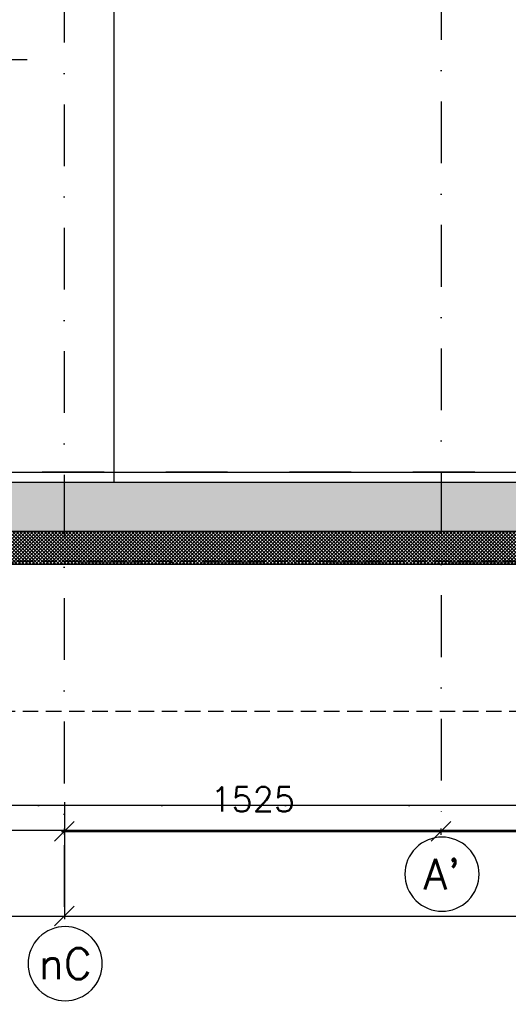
# Model space of a CAD drawing. Extents: x 151406 to 360561, y 44436 to 197234.
# Tile 7 of 57: x 158909 to 160886, y 90290 to 94279. Entities that reach past the tile are written whole.
import ezdxf
from ezdxf.enums import TextEntityAlignment as Align

# ---------------------------------------------------------------- set-up
doc = ezdxf.new("R2010")
doc.units = 0
doc.header["$LTSCALE"] = 20
doc.header["$MEASUREMENT"] = 0
doc.header["$PDSIZE"] = -1
for name, pattern in [('DASHDOT', [25, 12.5, -6.25, 0, -6.25]), ('DD1', [2.66667, 1.66667, -0.5, 0, -0.5]), ('HIDDEN2', [4.6875, 3.125, -1.5625])]:
    doc.linetypes.add(name, pattern=pattern)
doc.layers.get('0').update_dxf_attribs({"linetype": 'CONTINUOUS'})
doc.layers.get('DEFPOINTS').update_dxf_attribs({"linetype": 'CONTINUOUS'})
for name, color, linetype in [('A--A23--_F--3-', 9, 'CONTINUOUS'), ('A--L$7A3-_STRAMIEN', 3, 'CONTINUOUS'), ('A--L21--_F-23-', 4, 'CONTINUOUS'), ('A--L23--', 7, 'CONTINUOUS'), ('A--L23--_F--3-', 7, 'CONTINUOUS'), ('A--L28D1_KONSTRUKTIES', 1, 'CONTINUOUS'), ('A--L28DC1_KONSTRUKTIES', 1, 'HIDDEN2'), ('A--L31--', 2, 'CONTINUOUS'), ('A--M$1A-_F123-', 1, 'CONTINUOUS'), ('A--T$7A-_STRAMIEN', 2, 'CONTINUOUS'), ('A--T01A-25_TEKST', 2, 'CONTINUOUS'), ('STRAMIEN', 8, 'DD1')]:
    doc.layers.add(name, color=color, linetype=linetype)
doc.styles.add('ALFA-0_25', font='ROMANS')
doc.styles.add('HIEMSTRA', font='romans.shx')
doc.dimstyles.get("Standard").update_dxf_attribs({"dimscale": 40, "dimtxt": 2.5, "dimasz": 2, "dimexe": 0.3, "dimexo": 0.3, "dimgap": 2, "dimtad": 1, "dimdec": 0, "dimzin": 0, "dimdsep": 46, "dimtxsty": 'HIEMSTRA', "dimblk1": 'OBLIQUE', "dimblk2": 'OBLIQUE', "dimsah": 1, "dimcen": 0.09, "dimdle": 0.3, "dimclrd": 1, "dimclre": 1, "dimclrt": 3, "dimadec": 0, "dimazin": 0, "dimtfac": 1, "dimtdec": 4, "dimtix": 1, "dimtmove": 2, "dimatfit": 3, "dimldrblk": 'OBLIQUE', "dimfxl": 0, "dimtvp": 625, "dimtolj": 1, "dimtzin": 0, "dimarcsym": 0})

# ---------------------------------------------------------------- blocks, each defined once
blk = doc.blocks.new('_OBLIQUE')
at = {"color": 0, "linetype": 'ByBlock'}
blk.add_line((-0.5, -0.5), (0.5, 0.5), dxfattribs=at)
blk = doc.blocks.new('*D54')
at = {"layer": 'A--M$1A-_F123-', "color": 1, "lineweight": -2}
for p, q in [((157139.3, 91109.5), (157139.3, 90635.6)), ((159089.3, 91109.5), (159089.3, 90635.6)), ((157127.3, 90647.6), (159101.3, 90647.6))]:
    blk.add_line(p, q, dxfattribs=at)
at = {"layer": 'DEFPOINTS', "color": 0}
for p in [(157139.3, 91121.5), (159089.3, 91121.5), (159089.3, 90647.6)]:
    blk.add_point(p, dxfattribs=at)
at = {"layer": 'A--M$1A-_F123-', "color": 1, "lineweight": -2, "xscale": 80, "yscale": 80, "zscale": 80, "rotation": 180}
blk.add_blockref('_OBLIQUE', (157139.3, 90647.6), dxfattribs=at)
at = {"layer": 'A--M$1A-_F123-', "color": 1, "lineweight": -2, "xscale": 80, "yscale": 80, "zscale": 80}
blk.add_blockref('_OBLIQUE', (159089.3, 90647.6), dxfattribs=at)
at = {"layer": 'A--M$1A-_F123-', "color": 3, "insert": (158114.3, 90777.6), "char_height": 100, "attachment_point": 5, "style": 'HIEMSTRA'}
blk.add_mtext('\\A1;1950', dxfattribs=at)
blk = doc.blocks.new('*D55')
at = {"layer": 'A--M$1A-_F123-', "color": 1, "lineweight": -2}
for p, q in [((159089.3, 91109.5), (159089.3, 90635.6)), ((164589.3, 91109.5), (164589.3, 90635.6)), ((159077.3, 90647.6), (164601.3, 90647.6))]:
    blk.add_line(p, q, dxfattribs=at)
at = {"layer": 'DEFPOINTS', "color": 0}
for p in [(159089.3, 91121.5), (164589.3, 91121.5), (164589.3, 90647.6)]:
    blk.add_point(p, dxfattribs=at)
at = {"layer": 'A--M$1A-_F123-', "color": 1, "lineweight": -2, "xscale": 80, "yscale": 80, "zscale": 80, "rotation": 180}
blk.add_blockref('_OBLIQUE', (159089.3, 90647.6), dxfattribs=at)
at = {"layer": 'A--M$1A-_F123-', "color": 1, "lineweight": -2, "xscale": 80, "yscale": 80, "zscale": 80}
blk.add_blockref('_OBLIQUE', (164589.3, 90647.6), dxfattribs=at)
at = {"layer": 'A--M$1A-_F123-', "color": 3, "insert": (161839.3, 90777.6), "char_height": 100, "attachment_point": 5, "style": 'HIEMSTRA'}
blk.add_mtext('\\A1;5500', dxfattribs=at)
blk = doc.blocks.new('*D57')
at = {"layer": 'A--M$1A-_F123-', "color": 1, "lineweight": -2}
for p, q in [((159077.3, 90990.8), (160626.3, 90990.8)), ((159089.3, 90976.6), (159089.3, 91002.8)), ((160614.3, 90976.6), (160614.3, 91002.8))]:
    blk.add_line(p, q, dxfattribs=at)
at = {"layer": 'DEFPOINTS', "color": 0}
for p in [(160614.3, 90990.8), (159089.3, 90964.6), (160614.3, 90964.6)]:
    blk.add_point(p, dxfattribs=at)
at = {"layer": 'A--M$1A-_F123-', "color": 1, "lineweight": -2, "xscale": 80, "yscale": 80, "zscale": 80, "rotation": 180}
blk.add_blockref('_OBLIQUE', (159089.3, 90990.8), dxfattribs=at)
at = {"layer": 'A--M$1A-_F123-', "color": 1, "lineweight": -2, "xscale": 80, "yscale": 80, "zscale": 80}
blk.add_blockref('_OBLIQUE', (160614.3, 90990.8), dxfattribs=at)
at = {"layer": 'A--M$1A-_F123-', "color": 3, "insert": (159851.8, 91120.8), "char_height": 100, "attachment_point": 5, "style": 'HIEMSTRA'}
blk.add_mtext('\\A1;1525', dxfattribs=at)
blk = doc.blocks.new('*D58')
at = {"layer": 'A--M$1A-_F123-', "color": 1, "lineweight": -2}
blk.add_line((160602.3, 90990.8), (162526.3, 90990.8), dxfattribs=at)
at = {"layer": 'DEFPOINTS', "color": 0}
for p in [(160614.3, 90990.8), (162514.3, 90990.8), (162514.3, 90990.8)]:
    blk.add_point(p, dxfattribs=at)
at = {"layer": 'A--M$1A-_F123-', "color": 1, "lineweight": -2, "xscale": 80, "yscale": 80, "zscale": 80, "rotation": 180}
blk.add_blockref('_OBLIQUE', (160614.3, 90990.8), dxfattribs=at)
at = {"layer": 'A--M$1A-_F123-', "color": 1, "lineweight": -2, "xscale": 80, "yscale": 80, "zscale": 80}
blk.add_blockref('_OBLIQUE', (162514.3, 90990.8), dxfattribs=at)
at = {"layer": 'A--M$1A-_F123-', "color": 3, "insert": (161564.3, 91120.8), "char_height": 100, "attachment_point": 5, "style": 'HIEMSTRA'}
blk.add_mtext('\\A1;1900', dxfattribs=at)
blk = doc.blocks.new('*U994')
at = {"layer": 'A--L23--_F--3-', "color": 2, "linetype": 'Continuous'}
blk.add_lwpolyline([(0, 0), (0, 20), (8790, 20), (8790, 0)], dxfattribs=at)

msp = doc.modelspace()

# ---------------------------------------------------------------- hatches: boundary and pattern name
at = {"layer": 'A--A23--_F--3-'}
h = msp.add_hatch(dxfattribs=at)
h.set_pattern_fill('ALFABET', color=256, scale=40, angle=1, style=0, pattern_type=2)
h.set_pattern_definition([(46, (4400, 1e-11), (-172.64155, 166.718), []), (51, (4400, 1e-11), (287.29845, -20.08986), [30, -330]), (356, (4400, 1e-11), (-60.7431, 299.8624), [24, -264]), (101.4514, (4423.94, -1.67), (226.55556, 279.77237), [25.49608, -280.45684]), (47.1842, (4398.6, 80), (427.9869, -58.74715), [45, -495]), (97.6356, (4434.27, 75.1), (367.0079, 396.11265), [38.2441, -420.6852]), (352.1842, (4398.6, 80), (367.0076, 396.1129), [36, -396]), (22, (4438.95, 60.7), (241.53712, -156.85604), [30, -330]), (327, (4438.95, 60.7), (92.24906, 291.7144), [24, -264]), (72.4514, (4459.07, 47.62), (333.7863, 134.8581), [25.49608, -280.45684]), (38.5, (4400, 1e-11), (2.53928, 133.22215), [0, -260.8, 0, -268, 0, -265]), (8.5, (4400, 1e-11), (102.45841, 159.57714), [0, -152.8, 0, -254.8, 0, -101]), (328.5, (4310.81, -1.56), (213.65391, -5.29398), [0, -100, 0, -312, 0, -414]), (318.5, (4270.82, -2.25), (232.54011, 44.1071), [0, -130, 0, -207.2, 0, -294]), (318.5, (4270.82, -2.25), (232.54011, 44.1071), [0, -130, 0, -207.2, 0, -294])])
h.paths.add_polyline_path([(165854.265, 92205.898), (157134.265, 92205.898), (157134.265, 92405.898), (165854.265, 92405.898)])
h = msp.add_hatch(dxfattribs=at)
h.set_pattern_fill('ALFAKRS', color=256, scale=10, style=0, pattern_type=2)
h.set_pattern_definition([(135, (237551.893, 1e-11), (7.0710678, 7.0710678), []), (45, (237551.893, 1e-11), (7.0710678, -7.0710678), [])])
h.paths.add_polyline_path([(160314.265, 92073.898), (165854.265, 92073.898), (165854.265, 92205.898), (157134.265, 92205.898), (157134.265, 92085.898), (157214.265, 92085.898), (157214.265, 92073.898)])

# ---------------------------------------------------------------- linework, layer by layer
at = {"layer": 'A--L$7A3-_STRAMIEN', "linetype": 'Continuous', "extrusion": (0, 0, -1)}
for centre in [(160617.746, 90817.39), (159092.746, 90454.885)]:
    msp.add_ellipse(centre, major_axis=(-106.066, 106.066), ratio=1, dxfattribs=at)
at = {"layer": 'A--L21--_F-23-', "linetype": 'Continuous'}
msp.add_lwpolyline([(165854.265, 92205.898), (157134.265, 92205.898), (157134.265, 92405.898), (165854.265, 92405.898)], close=True, dxfattribs=at)
at = {"layer": 'A--L23--'}
msp.add_lwpolyline([(160314.265, 92073.898), (165854.265, 92073.898), (165854.265, 92205.898), (157134.265, 92205.898), (157134.265, 92085.898), (157214.265, 92085.898), (157214.265, 92073.898)], close=True, dxfattribs=at)
at = {"layer": 'A--L28D1_KONSTRUKTIES'}
msp.add_lwpolyline([(160089.265, 95505.898), (160089.265, 95355.898), (159289.265, 95355.898), (159289.265, 92405.898)], dxfattribs=at)
at = {"layer": 'A--L28DC1_KONSTRUKTIES'}
for p, q in [((157214.265, 92085.898), (165852.255, 92085.898)), ((179046.265, 91475.898), (157439.265, 91475.898))]:
    msp.add_line(p, q, dxfattribs=at)
at = {"layer": 'A--L31--'}
msp.add_lwpolyline([(179046.265, 91095.898), (157214.088, 91095.898), (157214.088, 90995.898), (179046.265, 90995.898)], close=True, dxfattribs=at)
at = {"layer": 'A--T01A-25_TEKST'}
msp.add_line((157596.309, 94118.176), (158938.673, 94118.176), dxfattribs=at)
at = {"layer": 'STRAMIEN', "linetype": 'DASHDOT'}
for p, q in [((159089.265, 109939.114), (159089.265, 90611.227)), ((160614.265, 109950.716), (160614.265, 90967.39)), ((185755.38, 92445.898), (152098.725, 92445.898)), ((162898.298, 92081.57), (151764.012, 92081.57)), ((185864.606, 91095.898), (152270.673, 91095.898))]:
    msp.add_line(p, q, dxfattribs=at)

# ---------------------------------------------------------------- block references
at = {"layer": 'A--L23--'}
msp.add_blockref('*U994', (157064.265, 92425.898), dxfattribs=at)

# ---------------------------------------------------------------- texts
at = {"layer": 'A--T$7A-_STRAMIEN', "style": 'ALFA-0_25'}
for s, p in [("A'", (160617.746, 90817.39)), ('nC', (159092.746, 90454.885))]:
    msp.add_text(s, height=125, dxfattribs=at).set_placement(p, align=Align.MIDDLE_CENTER)

# ---------------------------------------------------------------- dimensions: what is measured, and where the dimension line sits
at = {"layer": 'A--M$1A-_F123-'}
for base, p1, p2, picture, middle in [((160614.265, 90990.784), (159089.265, 90964.622), (160614.265, 90964.622), '*D57', (159851.765, 91120.784)), ((162514.265, 90990.784), (160614.265, 90990.784), (162514.265, 90990.784), '*D58', (161564.265, 91120.784)), ((159089.265, 90647.58), (157139.265, 91121.542), (159089.265, 91121.542), '*D54', (158114.265, 90777.58)), ((164589.265, 90647.58), (159089.265, 91121.542), (164589.265, 91121.542), '*D55', (161839.265, 90777.58))]:
    dim = msp.add_linear_dim(base=base, p1=p1, p2=p2, dimstyle='Standard', override={"dimscale": 40, "dimclrt": 3}, dxfattribs=at)
    dim.commit()
    dim.dimension.update_dxf_attribs({"geometry": picture, "text_midpoint": middle})

doc.saveas('drawing.dxf')
